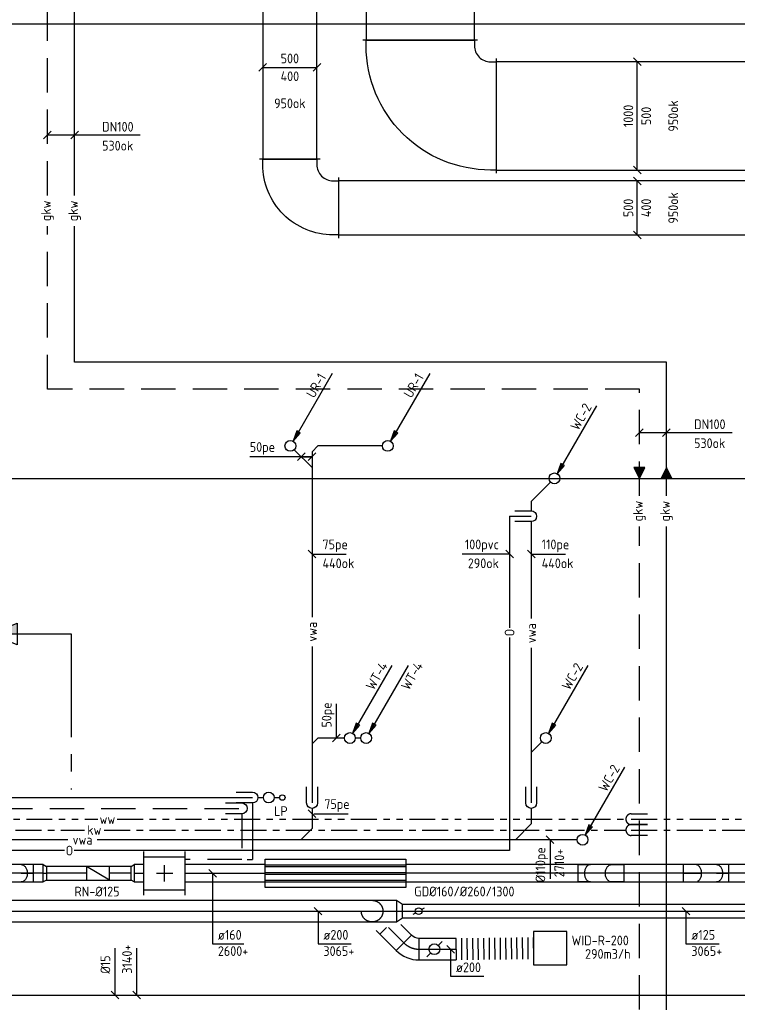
# Model space of a CAD drawing. Header units: millimetres. Extents: x 83336 to 140913, y 137697 to 176199.
# Tile 7 of 45: x 100099 to 106730, y 145439 to 154539. Entities that reach past the tile are written whole.
import ezdxf
from ezdxf.enums import TextEntityAlignment as Align

# ---------------------------------------------------------------- set-up
doc = ezdxf.new("R2010")
doc.units = ezdxf.units.MM
doc.header["$LTSCALE"] = 50
for name, pattern in [('CENTER2', [28.575, 19.05, -3.175, 3.175, -3.175]), ('CENTRE', [2, 1.25, -0.25, 0.25, -0.25]), ('CENTRE2', [28.575, 19.05, -3.175, 3.175, -3.175]), ('DASHED2', [9.525, 6.35, -3.175]), ('HIDDEN', [9.525, 6.35, -3.175]), ('KOUDWATER', [8.4, 4.8, -1.2, 1.2, -1.2]), ('WARMWATER', [10.8, 4.8, -1.2, 1.2, -1.2, 1.2, -1.2])]:
    doc.linetypes.add(name, pattern=pattern)
doc.layers.get('0').update_dxf_attribs({"linetype": 'CONTINUOUS'})
for name, color, linetype in [('AL23----_VLOEREN', 8, 'CONTINUOUS'), ('WL52----_PIJL', 2, 'CONTINUOUS'), ('WL520000_VWA', 4, 'CONTINUOUS'), ('WL522---_ONTL', 4, 'CONTINUOUS'), ('WL5310--_KW', 2, 'KOUDWATER'), ('WL5320--_WW', 2, 'WARMWATER'), ('WL5420--_PERSL', 1, 'CONTINUOUS'), ('WL5501--_GKW-A', 4, 'CONTINUOUS'), ('WL5502--_GKW-R', 4, 'HIDDEN'), ('WL561---_SYMBOOL', 2, 'CONTINUOUS'), ('WL5611--_CV-A', 3, 'CONTINUOUS'), ('WL5612--_CV-R', 3, 'DASHED2'), ('WL570---_HARTLIJN', 1, 'CENTRE'), ('WL5771--_T_KANAAL-C', 3, 'CONTINUOUS'), ('WL5771--_T_KANAAL-H', 1, 'CONTINUOUS'), ('WL5772--_R_FLEX-C', 2, 'CONTINUOUS'), ('WL5772--_R_KANAAL-C', 4, 'CONTINUOUS'), ('WL5772--_R_KANAAL-H', 1, 'CONTINUOUS'), ('WL5772--_R_ORNAMENT-C', 2, 'CONTINUOUS'), ('WL5773--_HARTLIJN', 1, 'CENTER2'), ('WM520---_MATEN-B', 1, 'CONTINUOUS'), ('WM540---_MATEN-B', 1, 'CONTINUOUS'), ('WM550---_MATEN-B', 1, 'CONTINUOUS'), ('WM570---_R_MATEN-B', 1, 'CONTINUOUS'), ('WM570---_T_MATEN-B', 1, 'CONTINUOUS'), ('WT520---_CODE', 7, 'CONTINUOUS'), ('WT522---_CODE', 1, 'CONTINUOUS'), ('WT531---_CODE', 1, 'CONTINUOUS'), ('WT532---_CODE', 1, 'CONTINUOUS'), ('WT5501--_CODE', 7, 'CONTINUOUS'), ('WT5502--_CODE', 7, 'CONTINUOUS'), ('WT561---_BIJSCHRIFT', 7, 'CONTINUOUS'), ('WT5771--_BIJSCHRIFT', 7, 'CONTINUOUS')]:
    doc.layers.add(name, color=color, linetype=linetype)
doc.styles.add('LZ-MAATVOEREN', font='simplex.shx')
doc.styles.add('MAATVOERING', font='iso.shx')
doc.styles.add('NORCDE', font='isocp.shx')
doc.styles.add('Normaal_staand', font='iso.shx')
doc.styles.add('NORTXT', font='isocp.shx')
doc.styles.add('SA-BEMATEN', font='iso.shx')
doc.styles.add('Smalschuin', font='isocp.shx')

# ---------------------------------------------------------------- blocks, each defined once
blk = doc.blocks.new('BO_WZ')
blk.add_lwpolyline([(-1.5, 0.5), (0, 0.5, -1), (0, -0.5), (-1.5, -0.5)], format="xyb")
at = {"invisible_edges": 15}
for points in [[(-0.6, 0.5, 0), (-0.6, -0.5, 0), (0, -0.5, 0), (0, 0.5, 0)], [(0, 0, 0), (0.155, 0.476, 0), (0, 0.5, 0)], [(0, 0, 0), (0.294, 0.405, 0), (0.155, 0.476, 0)], [(0, 0, 0), (0.405, 0.294, 0), (0.294, 0.405, 0)], [(0, 0, 0), (0.476, 0.155, 0), (0.405, 0.294, 0)], [(0, 0, 0), (0.5, 0, 0), (0.476, 0.155, 0)], [(0, 0, 0), (0, -0.5, 0), (0.155, -0.476, 0)], [(0, 0, 0), (0.155, -0.476, 0), (0.294, -0.405, 0)], [(0, 0, 0), (0.294, -0.405, 0), (0.405, -0.294, 0)], [(0, 0, 0), (0.405, -0.294, 0), (0.476, -0.155, 0)], [(0, 0, 0), (0.476, -0.155, 0), (0.5, 0, 0)]]:
    blk.add_3dface(points, dxfattribs=at)
blk = doc.blocks.new('56_218')
for points in [[(0, 7.5), (0, 10)], [(0, 0), (0, 2.5)]]:
    blk.add_lwpolyline(points)
for centre, radius in [((0, 11.25), 1.27), ((0, 5), 2.5)]:
    blk.add_circle(centre, radius)
blk = doc.blocks.new('P5')
at = {"color": 2}
for p, q in [((-750, 0), (-500, 100)), ((-500, 100), (-500, -100)), ((-500, -100), (-750, 0)), ((-750, 0), (0, 0))]:
    blk.add_line(p, q, dxfattribs=at)
blk.add_solid([(-750, 0), (-500, 100), (-500, 0)], dxfattribs=at)
blk = doc.blocks.new('SS52PY02')
for points in [[(7.747, 13.4112), (0.508, 0.8636), (1.8288, 2.3876), (1.1684, 2.7686), (0.508, 0.8636)], [(1.2446, 2.54), (0.7366, 1.397)], [(0.8636, 1.3462), (1.6002, 2.3368)]]:
    blk.add_lwpolyline(points)
blk.add_circle((0, 0), 1)
blk = doc.blocks.new('MVLINE')
blk.add_line((35.4, -35.4), (-35.4, 35.4))
blk = doc.blocks.new('PIJL')
blk.add_hatch(color=3).paths.add_polyline_path([(0, 0), (-100, 50), (-100, -50)])
at = {"color": 3}
for p, q in [((0, 0), (-100, 50)), ((-100, 50), (-100, -50)), ((-100, -50), (0, 0))]:
    blk.add_line(p, q, dxfattribs=at)
blk = doc.blocks.new('PIJL50')
blk.add_blockref('PIJL', (0, 0))
blk = doc.blocks.new('ORN_A_')
blk.add_lwpolyline([(-0.5, 0.5), (-0.5, -0.5), (0.5, -0.5), (0.5, 0.5)], close=True)
at = {"color": 1, "style": 'LZ-MAATVOEREN', "flags": 9}
for tag, p in [('ROS_TYPE', (0.633, 0.683)), ('ROS_M3H', (0.633, 0.483)), ('ROS_ZIJDE', (0.633, 0.283)), ('ROS_STAT', (0.633, 0.083))]:
    blk.add_attdef(tag, p, '', height=0.125, dxfattribs=at)
blk = doc.blocks.new('KARO')
for p, q in [((1, 0.5), (0, 0.5)), ((0, -0.5), (1, -0.5))]:
    blk.add_line(p, q)
at = {"layer": 'WL5773--_HARTLIJN'}
blk.add_line((0, 0), (1, 0), dxfattribs=at)
blk = doc.blocks.new('ORK20000000')
at = {"layer": 'WL5772--_R_KANAAL-H'}
for p, q in [((48.3, 12.9), (96.6, 25.9)), ((-48.3, -12.9), (-96.6, -25.9))]:
    blk.add_line(p, q, dxfattribs=at)
blk.add_circle((0, 0), 50, dxfattribs=at)
blk = doc.blocks.new('OSV2001250550G1')
blk.add_lwpolyline([(0, -100), (55, -62.5), (55, 62.5), (0, 100)], close=True)
at = {"layer": 'WL5773--_HARTLIJN'}
blk.add_line((0, 0), (55, 0), dxfattribs=at)
blk = doc.blocks.new('ORK12500000')
at = {"layer": 'WL5772--_R_KANAAL-H'}
for p, q in [((30.2, 8.1), (60.4, 16.2)), ((-30.2, -8.1), (-60.4, -16.2))]:
    blk.add_line(p, q, dxfattribs=at)
blk.add_circle((0, 0), 31.2, dxfattribs=at)
blk = doc.blocks.new('A$C63A6270A')
at = {"layer": 'WL5771--_T_KANAAL-C'}
for p, q in [((0, 125), (210, 125)), ((0, 0), (0, 125)), ((210, 125), (210, 0)), ((210, 0), (0, 0))]:
    blk.add_line(p, q, dxfattribs=at)
at = {"layer": 'WL5771--_T_KANAAL-H'}
blk.add_line((0, 0), (210, 125), dxfattribs=at)
blk = doc.blocks.new('NV160')
at = {"layer": 'WL5771--_T_KANAAL-C'}
for p, q in [((0, -202.5), (0, 202.5)), ((380, -202.5), (380, 202.5)), ((380, 152.5), (0, 152.5)), ((380, -152.5), (0, -152.5))]:
    blk.add_line(p, q, dxfattribs=at)
at = {"layer": 'WL5771--_T_KANAAL-H'}
for p, q in [((265, 0), (115, 0)), ((190, -75), (190, 75))]:
    blk.add_line(p, q, dxfattribs=at)
blk = doc.blocks.new('OSV1601250300K')
blk.add_lwpolyline([(-30, -80), (0, -62.5), (0, 62.5), (-30, 80)], close=True)
at = {"layer": 'WL5773--_HARTLIJN'}
blk.add_line((-30, 0), (0, 0), dxfattribs=at)
blk = doc.blocks.new('RB45UP')
blk.add_lwpolyline([(0, -0.5), (0.707107, -0.5), (0.707107, 0.5), (0, 0.5, -0.133256), (0.128411, 0.465158, -0.106756), (0.25, 0.353553, -0.082828), (0.325143, 0.198077, -0.071352), (0.353553, 0, -0.071352), (0.325143, -0.198077, -0.082828), (0.25, -0.353553, -0.106756), (0.128411, -0.465158, -0.133256)], format="xyb", close=True)
at = {"layer": 'WL570---_HARTLIJN'}
blk.add_line((0, 0), (0.707107, 0), dxfattribs=at)
blk = doc.blocks.new('OBO16000045O')
at = {"xscale": 160, "yscale": 160, "zscale": 160}
blk.add_blockref('RB45UP', (0, 0), dxfattribs=at)
blk = doc.blocks.new('A$C224E2977')
at = {"layer": 'WL5771--_T_KANAAL-C', "color": 1}
for p, q in [((1300, 207.5), (0, 207.5)), ((1300, 192.5), (0, 192.5)), ((1300, 137.5), (0, 137.5)), ((1300, 122.5), (0, 122.5)), ((1300, 67.5), (0, 67.5)), ((1300, 52.5), (0, 52.5))]:
    blk.add_line(p, q, dxfattribs=at)
at = {"layer": 'WL5771--_T_KANAAL-C'}
blk.add_lwpolyline([(0, 260), (1300, 260), (1300, 0), (0, 0)], close=True, dxfattribs=at)
blk = doc.blocks.new('GD160')
blk.add_blockref('A$C224E2977', (0, -130))
blk = doc.blocks.new('RB45DO')
blk.add_lwpolyline([(0.707107, 0.5), (0, 0.5), (0, -0.5), (0.707107, -0.5, 0.133256), (0.835518, -0.465158, 0.106756), (0.957107, -0.353553, 0.082828), (1.032249, -0.198077, 0.071352), (1.06066, 0, 0.071352), (1.032249, 0.198077, 0.082828), (0.957107, 0.353553, 0.106756), (0.835518, 0.465158, 0.133256)], format="xyb", close=True)
at = {"layer": 'WL570---_HARTLIJN'}
blk.add_line((0, 0), (1.06066, 0), dxfattribs=at)
blk = doc.blocks.new('OBO16000045N')
at = {"xscale": 160, "yscale": 160, "zscale": 160}
blk.add_blockref('RB45DO', (0, 0), dxfattribs=at)
blk = doc.blocks.new('OBO20000045H')
blk.add_lwpolyline([(100, -82.8, 0.198912), (12.1, 129.3), (-129.3, -12.1, -0.198912), (-100, -82.8)], format="xyb", close=True)
at = {"invisible_edges": 15}
for points in [[(-123.4, -18.6), (29.8, 110), (12.1, 129.3), (-129.3, -12.1)], [(-118.1, -25.5), (45.7, 89.2), (29.8, 110), (-123.4, -18.6)], [(-113.4, -32.8), (59.8, 67.2), (45.7, 89.2), (-118.1, -25.5)], [(-109.4, -40.6), (71.9, 43.9), (59.8, 67.2), (-113.4, -32.8)], [(-106, -48.6), (81.9, 19.8), (71.9, 43.9), (-109.4, -40.6)], [(-103.4, -57), (89.8, -5.2), (81.9, 19.8), (-106, -48.6)], [(-101.5, -65.5), (95.4, -30.7), (89.8, -5.2), (-103.4, -57)], [(-100.4, -74.1), (98.9, -56.7), (95.4, -30.7), (-101.5, -65.5)], [(-100, -82.8), (100, -82.8), (98.9, -56.7), (-100.4, -74.1)]]:
    blk.add_3dface(points, dxfattribs=at)
at = {"layer": 'WL5773--_HARTLIJN'}
blk.add_arc((-200, -82.8), 200, 0, 45, dxfattribs=at)
blk = doc.blocks.new('FLLINE200')
blk.add_line((0, -100), (0, 100))
blk = doc.blocks.new('OEX2000071500')
at = {"rotation": 180.7073321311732}
for p in [(0, 0), (51.1, 0.6), (102.1, 1.3), (153.2, 1.9), (204.2, 2.5), (255.3, 3.2), (306.3, 3.8), (357.4, 4.4), (408.4, 5), (459.5, 5.7), (510.5, 6.3), (561.6, 6.9), (612.6, 7.6), (663.7, 8.2), (714.7, 8.8)]:
    blk.add_blockref('FLLINE200', p, dxfattribs=at)
blk = doc.blocks.new('KARH')
for p, q in [((1, 0.5), (0, 0.5)), ((0, 0), (0, 0)), ((1, 0), (1, 0)), ((0, -0.5), (1, -0.5))]:
    blk.add_line(p, q)
at = {"invisible_edges": 15}
blk.add_3dface([(0, 0.5), (0, -0.5), (1, -0.5), (1, 0.5)], dxfattribs=at)
blk = doc.blocks.new('VVB10005001000500505001500901-HRF-0')
for p, q in [((-700, -530), (-700, 530)), ((-530, -700), (530, -700))]:
    blk.add_line(p, q)
blk.add_lwpolyline([(-500, -700), (-500, -650, 0.414214), (-650, -500), (-700, -500), (-700, 500), (-650, 500, -0.414214), (500, -650), (500, -700)], format="xyb", close=True)
blk = doc.blocks.new('VVB500400500400505001500901-HRF-0')
for p, q in [((-450, -280), (-450, 280)), ((-280, -450), (280, -450))]:
    blk.add_line(p, q)
blk.add_lwpolyline([(-250, -450), (-250, -400, 0.414214), (-400, -250), (-450, -250), (-450, 250), (-400, 250, -0.414214), (250, -400), (250, -450)], format="xyb", close=True)

msp = doc.modelspace()

# ---------------------------------------------------------------- linework, layer by layer
at = {"color": 2, "linetype": 'CENTRE2'}
msp.add_line((100575, 148861.81342), (100575, 147425), dxfattribs=at)
at = {"layer": 'AL23----_VLOEREN'}
for p, q in [((93250, 154500), (113150, 154500)), ((93250, 150300), (113150, 150300))]:
    msp.add_line(p, q, dxfattribs=at)
at = {"layer": 'WL520000_VWA'}
for p, q in [((102635.35534, 150564.64466), (102800, 150400)), ((102800, 150545.70491), (102854.29509, 150600)), ((102800, 150545.70491), (102800, 149017.14286)), ((102800, 150545.70491), (102800, 150383.70491)), ((103450, 150600), (102854.29509, 150600)), ((105004.64466, 150264.64466), (104825, 150085)), ((104825, 150085), (104825, 150000)), ((104825, 149900), (104825, 149003.75)), ((102800, 148747.14286), (102800, 147300)), ((104825, 148733.75), (104825, 147300)), ((102800, 147845.70491), (102854.29509, 147900)), ((103100, 147900), (102854.29509, 147900)), ((103250, 147900), (103200, 147900)), ((104924.64466, 147864.64466), (104825, 147765)), ((102800, 147250), (102800, 147063)), ((104825, 147250), (104825, 147105.75)), ((100544.21053, 146960), (98225, 146960)), ((105250, 146960), (100814.21053, 146960))]:
    msp.add_line(p, q, dxfattribs=at)
at = {"layer": 'WL520000_VWA', "extrusion": (0, 0, -1)}
for p, q in [((102697, 146960), (102800, 147063)), ((104679.25, 146960), (104825, 147105.75))]:
    msp.add_line(p, q, dxfattribs=at)
at = {"layer": 'WL522---_ONTL'}
for p, q in [((104625, 149950), (104625, 148920)), ((104625, 149950), (104825, 149950)), ((104625, 148830), (104625, 146860)), ((100513.15789, 146860), (92800, 146860)), ((104625, 146860), (100603.15789, 146860))]:
    msp.add_line(p, q, dxfattribs=at)
at = {"layer": 'WL5310--_KW'}
for p, q in [((92500, 147050), (100698.15789, 147050)), ((100878.15789, 147050), (105700, 147050)), ((105750, 147050), (108063.84615, 147050))]:
    msp.add_line(p, q, dxfattribs=at)
at = {"layer": 'WL5320--_WW'}
for p, q in [((92600, 147150), (100819.21053, 147150)), ((100999.21053, 147150), (105700, 147150)), ((105750, 147150), (108233.07692, 147150))]:
    msp.add_line(p, q, dxfattribs=at)
at = {"layer": 'WL5420--_PERSL'}
msp.add_line((93966.66667, 145525), (108107.27273, 145525), dxfattribs=at)
at = {"layer": 'WL5501--_GKW-A'}
for p, q in [((100605, 152913.54152), (100605, 156775)), ((100605, 151375), (100605, 152630.27959)), ((106075, 151375), (100605, 151375)), ((106075, 150138.54152), (106075, 151375)), ((106075, 145387.65863), (106075, 149855.27959))]:
    msp.add_line(p, q, dxfattribs=at)
at = {"layer": 'WL5502--_GKW-R'}
for p, q in [((100355, 152914.42441), (100355, 156775)), ((100355, 151125), (100355, 152631.16248)), ((105825, 151125), (100355, 151125)), ((105825, 150139.42441), (105825, 151125)), ((105825, 145390.3073), (105825, 149856.16248))]:
    msp.add_line(p, q, dxfattribs=at)
at = {"layer": 'WL5611--_CV-A'}
for p, q in [((99250, 147350), (102250, 147350)), ((102250, 147300), (102250, 146777.5)), ((102200, 146777.5), (102250, 146777.5))]:
    msp.add_line(p, q, dxfattribs=at)
at = {"layer": 'WL5612--_CV-R'}
for p, q in [((99900, 147250), (102150, 147250)), ((102150, 147200), (102150, 146777.5)), ((102150, 146777.5), (101627.09734, 146777.5))]:
    msp.add_line(p, q, dxfattribs=at)
at = {"layer": 'WL5771--_T_KANAAL-C'}
msp.add_lwpolyline([(101157.09734, 146570), (101127.09734, 146587.5), (101127.09734, 146712.5), (101157.09734, 146730)], close=True, dxfattribs=at)
at = {"layer": 'WL5772--_R_KANAAL-C'}
for p, q in [((103488.14005, 146150), (103426.00802, 146087.86797)), ((103718.75304, 146077.96565), (103619.79112, 146176.92758)), ((103391.58865, 146122.28733), (103577.33169, 145936.5443))]:
    msp.add_line(p, q, dxfattribs=at)
at = {"layer": 'WL5772--_R_KANAAL-C', "color": 1, "linetype": 'HIDDEN'}
msp.add_circle((103355.29734, 146300), 100, dxfattribs=at)
at = {"layer": 'WL5773--_HARTLIJN'}
msp.add_line((103505.29734, 146150), (103648.04237, 146007.25498), dxfattribs=at)
at = {"layer": 'WM520---_MATEN-B'}
for points in [[(102700, 150500), (102800, 150500), (102225, 150500)], [(102800, 149600), (102825, 149600), (103116.8043, 149600)], [(104625, 149600), (104501.69996, 149600), (104186.30271, 149600)], [(104825, 149600), (104850, 149600), (105141.8043, 149600)], [(103025, 147900), (103025, 147925), (103025, 148216.8043)], [(102816.29509, 147200), (102841.29509, 147200), (103133.09939, 147200)], [(105000, 146960), (105000, 146875), (105000, 146599.68847)]]:
    msp.add_lwpolyline(points, dxfattribs=at)
at = {"layer": 'WM540---_MATEN-B'}
for points in [[(100980.29734, 145525), (100980.29734, 145700), (100980.29734, 145958.47726)], [(101180.29734, 145525), (101180.29734, 145700), (101180.29734, 145958.47726)]]:
    msp.add_lwpolyline(points, dxfattribs=at)
at = {"layer": 'WM550---_MATEN-B'}
for points in [[(100355, 153473.67633), (100810.29734, 153473.67633), (101211.86821, 153473.67633)], [(105825, 150723.67633), (106280.29734, 150723.67633), (106681.86821, 150723.67633)]]:
    msp.add_lwpolyline(points, dxfattribs=at)
at = {"layer": 'WM570---_R_MATEN-B'}
for points in [[(105805.29734, 153150), (105805.29734, 154150)], [(102855.29734, 146300), (102855.29734, 145998.67633), (103162.65726, 145998.67633)], [(106255.29734, 146300), (106255.29734, 145998.67633), (106562.65726, 145998.67633)], [(104080.29734, 145948.67633), (104080.29734, 145698.67633), (104387.65726, 145698.67633)]]:
    msp.add_lwpolyline(points, dxfattribs=at)
at = {"layer": 'WM570---_T_MATEN-B'}
for points in [[(102345, 154098.67633), (102845, 154098.67633)], [(105805.29734, 152550), (105805.29734, 153050)], [(101880.29734, 146650.00004), (101880.29734, 145998.67633), (102169.65726, 145998.67633)]]:
    msp.add_lwpolyline(points, dxfattribs=at)

# ---------------------------------------------------------------- block references
at = {"color": 2}
msp.add_blockref('P5', (100575, 148861.81342), dxfattribs=at)
at = {"xscale": -1}
msp.add_blockref('A$C63A6270A', (100927.09734, 146587.50002), dxfattribs=at)
at = {"rotation": 180}
msp.add_blockref('GD160', (103667.09734, 146650), dxfattribs=at)
at = {"layer": 'WL52----_PIJL', "xscale": 50, "yscale": 50, "zscale": 50}
for p in [(102600, 150600), (103500, 150600), (105040, 150300), (103150, 147900), (103300, 147900), (104960, 147900), (105300, 146960)]:
    msp.add_blockref('SS52PY02', p, dxfattribs=at)
at = {"layer": 'WL520000_VWA', "xscale": 100, "yscale": 100, "zscale": 100, "rotation": 270}
for p in [(102800, 147300), (104825, 147300)]:
    msp.add_blockref('BO_WZ', p, dxfattribs=at)
at = {"layer": 'WL522---_ONTL', "xscale": 100, "yscale": 100, "zscale": 100}
msp.add_blockref('BO_WZ', (104825, 149950), dxfattribs=at)
at = {"layer": 'WL5310--_KW', "xscale": 100, "yscale": 100, "zscale": 100, "rotation": 180}
msp.add_blockref('BO_WZ', (105750, 147050), dxfattribs=at)
at = {"layer": 'WL5320--_WW', "xscale": 100, "yscale": 100, "zscale": 100, "rotation": 180}
msp.add_blockref('BO_WZ', (105750, 147150), dxfattribs=at)
at = {"layer": 'WL561---_SYMBOOL', "xscale": 100, "yscale": 100, "zscale": 100}
for p in [(102250, 147350), (102150, 147250)]:
    msp.add_blockref('BO_WZ', p, dxfattribs=at)
at = {"layer": 'WL561---_SYMBOOL', "xscale": 20, "yscale": 20, "zscale": 20, "rotation": 270}
msp.add_blockref('56_218', (102300, 147350), dxfattribs=at)
at = {"layer": 'WL5771--_T_KANAAL-C'}
for name, p, xscale, yscale, zscale, rotation in [('KARH', (102595, 154815), 1565, 500, 400, 270.0000000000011), ('KARO', (100315.29734, 146650), 3737.925963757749, 160, 160, 180), ('KARO', (100717.09734, 146650), 371.8000000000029, 125, 125, 180), ('KARO', (101127.09734, 146650), 200, 125, 125, 180), ('KARO', (110675, 146650.00004), 7007.902659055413, 160, 160, 180)]:
    msp.add_blockref(name, p, dxfattribs=dict(at, xscale=xscale, yscale=yscale, zscale=zscale, rotation=rotation))
at = {"layer": 'WL5771--_T_KANAAL-C', "rotation": 180}
msp.add_blockref('VVB500400500400505001500901-HRF-0', (102595, 152800), dxfattribs=at)
at = {"layer": 'WL5771--_T_KANAAL-C'}
for name, p, xscale, yscale, zscale in [('KARH', (103045, 152800), 6404.99999999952, 500, 400), ('KARO', (101157.09734, 146650), 90, 160, 160), ('KARO', (101627.09734, 146650), 740, 160, 160)]:
    msp.add_blockref(name, p, dxfattribs=dict(at, xscale=xscale, yscale=yscale, zscale=zscale))
at = {"layer": 'WL5771--_T_KANAAL-C', "xscale": -1}
for name, p in [('NV160', (101627.09734, 146650)), ('OBO16000045O', (105373.43446, 146650)), ('OBO16000045N', (105680.29734, 146650))]:
    msp.add_blockref(name, p, dxfattribs=at)
at = {"layer": 'WL5771--_T_KANAAL-C'}
for name, p in [('OBO16000045O', (100112.16022, 146650)), ('OBO16000045N', (106230.29734, 146650)), ('OBO16000045O', (106537.16022, 146650))]:
    msp.add_blockref(name, p, dxfattribs=at)
at = {"layer": 'WL5771--_T_KANAAL-C', "xscale": -1, "rotation": 180}
msp.add_blockref('OSV1601250300K', (100345.29734, 146650), dxfattribs=at)
at = {"layer": 'WL5772--_R_FLEX-C'}
msp.add_blockref('OEX2000071500', (104130.29734, 145948.67633), dxfattribs=at)
at = {"layer": 'WL5772--_R_KANAAL-C', "yscale": 1000, "zscale": 500}
for p, xscale, rotation in [((103800, 154350), 1415, 90), ((104500, 153650), 5549.999999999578, 359.9999999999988)]:
    msp.add_blockref('KARH', p, dxfattribs=dict(at, xscale=xscale, rotation=rotation))
at = {"layer": 'WL5772--_R_KANAAL-C'}
for name, p, rotation in [('VVB10005001000500505001500901-HRF-0', (103800, 153650), 180), ('ORK12500000', (103785.29734, 146300), 14.99999999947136), ('OBO20000045H', (103706.62101, 145948.67633), 225), ('ORK20000000', (103930.29734, 145948.67633), 30.00000000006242)]:
    msp.add_blockref(name, p, dxfattribs=dict(at, rotation=rotation))
for p, xscale, yscale, zscale in [((97050.29734, 146300), 6530, 200, 200), ((103635.29734, 146300), 3804.702659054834, 125, 125), ((103789.46372, 145948.67633), 340.8336196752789, 200, 200)]:
    msp.add_blockref('KARO', p, dxfattribs=dict(at, xscale=xscale, yscale=yscale, zscale=zscale))
msp.add_blockref('OSV2001250550G1', (103580.29734, 146300), dxfattribs=at)
at = {"layer": 'WL5772--_R_ORNAMENT-C', "xscale": 310, "yscale": 310, "zscale": 310, "rotation": 180}
msp.add_blockref('ORN_A_', (105000, 145957.49998), dxfattribs=at)
at = {"layer": 'WM520---_MATEN-B'}
for p, rotation in [((102700, 150500), 270), ((102800, 150500), 270), ((103025, 147900), 90)]:
    msp.add_blockref('MVLINE', p, dxfattribs=dict(at, rotation=rotation))
for p in [(102800, 149600), (104625, 149600), (104825, 149600), (102800, 147200), (105000, 146960)]:
    msp.add_blockref('MVLINE', p, dxfattribs=at)
at = {"layer": 'WM540---_MATEN-B'}
for p in [(100980.29734, 145525), (101180.29734, 145525)]:
    msp.add_blockref('MVLINE', p, dxfattribs=at)
at = {"layer": 'WM550---_MATEN-B'}
for name, p, rotation in [('MVLINE', (100355, 153473.67633), 90), ('MVLINE', (100605, 153473.67633), 90), ('MVLINE', (105825, 150723.67633), 90), ('MVLINE', (106075, 150723.67633), 90), ('PIJL50', (105825, 150300), 270), ('PIJL50', (106075, 150400), 90)]:
    msp.add_blockref(name, p, dxfattribs=dict(at, rotation=rotation))
at = {"layer": 'WM570---_R_MATEN-B', "rotation": 180}
for p in [(105805.29734, 154150), (105805.29734, 153150)]:
    msp.add_blockref('MVLINE', p, dxfattribs=at)
at = {"layer": 'WM570---_R_MATEN-B'}
for p in [(102855.29734, 146300), (106255.29734, 146300), (104080.29734, 145948.67633)]:
    msp.add_blockref('MVLINE', p, dxfattribs=at)
at = {"layer": 'WM570---_T_MATEN-B'}
for p, rotation in [((102345, 154098.67633), 90), ((102845, 154098.67633), 90), ((105805.29734, 153050), 180), ((105805.29734, 152550), 180)]:
    msp.add_blockref('MVLINE', p, dxfattribs=dict(at, rotation=rotation))
msp.add_blockref('MVLINE', (101880.29734, 146650.00004), dxfattribs=at)

# ---------------------------------------------------------------- texts
at = {"layer": 'WM520---_MATEN-B', "style": 'MAATVOERING'}
for s, p in [('UR-1', (102780.39838, 151057.71511)), ('UR-1', (103680.39838, 151057.71511)), ('WC-2', (105220.39838, 150757.71511)), ('WT-4', (103330.39838, 148357.71511)), ('WT-4', (103655.39838, 148357.71511)), ('WC-2', (105140.39838, 148357.71511)), ('WC-2', (105480.39838, 147417.71511))]:
    msp.add_text(s, height=90, rotation=60, dxfattribs=at).set_placement(p, align=Align.MIDDLE_LEFT)
at = {"layer": 'WM520---_MATEN-B', "color": 1, "style": 'MAATVOERING'}
for s, p in [('50pe', (102225, 150545)), ('75pe', (102897, 149645)), ('110pe', (104922, 149645)), ('440ok', (102897, 149470)), ('440ok', (104922, 149470)), ('75pe', (102913.29509, 147245))]:
    msp.add_text(s, height=90, dxfattribs=at).set_placement(p)
for s, p in [('100pvc', (104526.4368, 149645)), ('290ok', (104526.4368, 149470))]:
    msp.add_text(s, height=90, dxfattribs=at).set_placement(p, align=Align.RIGHT)
msp.add_text('50pe', height=90, rotation=90, dxfattribs=at).set_placement((102980, 147997))
for s, p in [('%%c110pe', (104955, 146890.71429)), ('2710+', (105130, 146876.42857))]:
    msp.add_text(s, height=90, rotation=90, dxfattribs=at).set_placement(p, align=Align.RIGHT)
at = {"layer": 'WM540---_MATEN-B', "color": 1, "style": 'MAATVOERING'}
for s, p in [('3140+', (101135.29734, 145722)), ('%%c15', (100935.29734, 145722))]:
    msp.add_text(s, height=90, rotation=90, dxfattribs=at).set_placement(p)
at = {"layer": 'WM550---_MATEN-B', "color": 1, "style": 'NORTXT'}
for s, p in [('DN100', (100860.29734, 153504.92633)), ('530ok', (100860.29734, 153329.92633)), ('DN100', (106330.29734, 150754.92633)), ('530ok', (106330.29734, 150579.92633))]:
    msp.add_text(s, height=90, dxfattribs=at).set_placement(p)
at = {"layer": 'WM570---_R_MATEN-B', "color": 1, "style": 'NORTXT'}
for s, p in [('950ok', (106182.79734, 153650)), ('1000', (105767.79734, 153650)), ('500', (105932.79734, 153650))]:
    msp.add_text(s, height=90, rotation=90, dxfattribs=at).set_placement(p, align=Align.CENTER)
for s, p in [('ø200', (102905.29734, 146036.17633)), ('ø125', (106305.29734, 146036.17633)), ('3065+', (102905.29734, 145886.17633)), ('3065+', (106305.29734, 145886.17633)), ('ø200', (104130.29734, 145736.17633))]:
    msp.add_text(s, height=90, dxfattribs=at).set_placement(p)
at = {"layer": 'WM570---_T_MATEN-B', "color": 1, "style": 'NORTXT'}
for s, p in [('500', (102595, 154136.17633)), ('400', (102595, 153971.17633)), ('950ok', (102595, 153721.17633))]:
    msp.add_text(s, height=90, dxfattribs=at).set_placement(p, align=Align.CENTER)
for s, p in [('500', (105767.79734, 152800)), ('400', (105932.79734, 152800)), ('950ok', (106182.79734, 152800))]:
    msp.add_text(s, height=90, rotation=90, dxfattribs=at).set_placement(p, align=Align.CENTER)
for s, p in [('RN-%%C125', (100605.29734, 146436.17633)), ('ø160', (101930.29734, 146036.17633)), ('2600+', (101930.29734, 145886.17633))]:
    msp.add_text(s, height=90, dxfattribs=at).set_placement(p)
at = {"layer": 'WT520---_CODE', "color": 1, "style": 'SA-BEMATEN'}
for p in [(102800, 148882.14286), (104825, 148868.75)]:
    msp.add_text('vwa', height=90, rotation=90, dxfattribs=at).set_placement(p, align=Align.MIDDLE)
msp.add_text('vwa', height=90, dxfattribs=at).set_placement((100679.21053, 146960), align=Align.MIDDLE)
at = {"layer": 'WT522---_CODE', "color": 1, "style": 'SA-BEMATEN'}
msp.add_text('O', height=90, rotation=90, dxfattribs=at).set_placement((104625, 148875), align=Align.MIDDLE)
msp.add_text('O', height=90, dxfattribs=at).set_placement((100558.15789, 146860), align=Align.MIDDLE)
at = {"layer": 'WT531---_CODE', "color": 1, "style": 'SA-BEMATEN'}
msp.add_text('kw', height=90, dxfattribs=at).set_placement((100788.15789, 147050), align=Align.MIDDLE)
at = {"layer": 'WT532---_CODE', "color": 1, "style": 'SA-BEMATEN'}
msp.add_text('ww', height=90, dxfattribs=at).set_placement((100909.21053, 147150), align=Align.MIDDLE)
at = {"layer": 'WT5501--_CODE', "color": 1, "style": 'NORCDE'}
for p in [(100605, 152771.91055), (106075, 149996.91055)]:
    msp.add_text('gkw', height=90, rotation=90, dxfattribs=at).set_placement(p, align=Align.MIDDLE)
at = {"layer": 'WT5502--_CODE', "color": 1, "style": 'NORCDE'}
for p in [(100355, 152772.79344), (105825, 149997.79344)]:
    msp.add_text('gkw', height=90, rotation=90, dxfattribs=at).set_placement(p, align=Align.MIDDLE)
at = {"layer": 'WT561---_BIJSCHRIFT', "color": 1, "style": 'MAATVOERING'}
msp.add_text('LP', height=90, dxfattribs=at).set_placement((102450, 147225), align=Align.MIDDLE_LEFT)
at = {"layer": 'WT5771--_BIJSCHRIFT', "color": 1}
for s, style, p in [('GD%%c160/%%c260/1300', 'Normaal_staand', (103744.16611, 146481.97267)), ('WID-R-200', 'Smalschuin', (105198.28874, 146029.45153)), ('290m3/h', 'Smalschuin', (105323.28874, 145904.45153))]:
    msp.add_text(s, height=90, dxfattribs=dict(at, style=style)).set_placement(p, align=Align.MIDDLE_LEFT)

doc.saveas('drawing.dxf')
